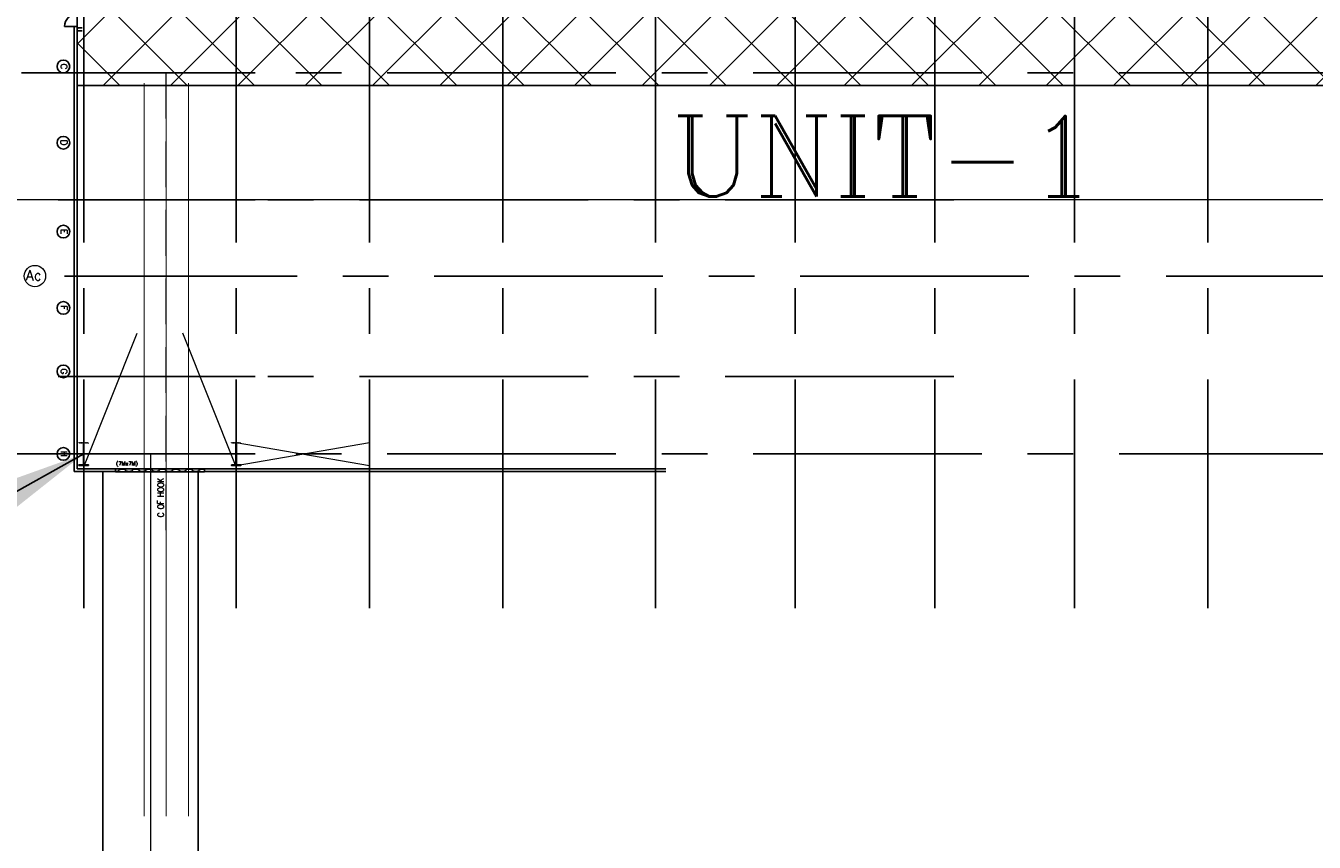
# Model space of a CAD drawing. Header units: inches. Extents: x 0 to 1544102, y -487208 to 23144100.
# Tile 9 of 256: x 24621 to 37299, y -147780 to -139747. Entities that reach past the tile are written whole.
import ezdxf
from ezdxf.enums import TextEntityAlignment as Align

# ---------------------------------------------------------------- set-up
doc = ezdxf.new("R2010")
doc.units = ezdxf.units.IN
doc.header["$LTSCALE"] = 1800
doc.header["$MEASUREMENT"] = 0
for name, pattern in [('CENTER', [2, 1.25, -0.25, 0.25, -0.25]), ('CENTRE', [1.5, 0.75, -0.25, 0.25, -0.25]), ('HIDDEN', [0.375, 0.25, -0.125])]:
    doc.linetypes.add(name, pattern=pattern)
doc.layers.get('0').update_dxf_attribs({"color": 253, "lineweight": 9})
doc.layers.add('CEN', color=2, linetype='CENTER', lineweight=15)
doc.layers.add('CL', color=8, linetype='CENTER', lineweight=15)
for name, color, linetype in [('COL', 1, 'Continuous'), ('GRID', 251, 'CENTER'), ('Road', 3, 'Continuous'), ('Road Sides', 11, 'Continuous'), ('STEEL', 231, 'Continuous'), ('TEXT', 3, 'Continuous'), ('WALL', 6, 'Continuous')]:
    doc.layers.add(name, color=color, linetype=linetype)
doc.styles.add('COMPLEX', font='complex')
doc.styles.add('ROMANC', font='ROMANC.SHX')
doc.styles.add('ROMANS', font='romans.shx')
doc.dimstyles.new('SSS', dxfattribs={"dimscale": 100, "dimtxt": 2.5, "dimasz": 3, "dimexe": 0.5, "dimexo": 0.5, "dimgap": 1, "dimtad": 1, "dimdec": 0, "dimdsep": 46, "dimtxsty": 'ROMANS', "dimcen": 4, "dimdle": 1.5, "dimclrd": 1, "dimclre": 1, "dimclrt": 3, "dimadec": 0, "dimazin": 0, "dimtfac": 0.2, "dimtdec": 0, "dimtix": 1, "dimtmove": 0, "dimatfit": 3, "dimfxl": 1, "dimtolj": 1, "dimtzin": 0, "dimarcsym": 0})

msp = doc.modelspace()

# ---------------------------------------------------------------- hatches: boundary and pattern name
at = {"layer": 'COL'}
h = msp.add_hatch(dxfattribs=at)
h.set_pattern_fill('ANSI31', color=8, scale=25, style=0)
h.set_pattern_definition([(45, (23198.306, -146820.666), (-2.2097087, 2.2097087), [])])
h.paths.add_polyline_path([(25144.83, -144066.18), (25237.33, -144066.18), (25237.33, -144072.43), (25144.83, -144072.43)])
h.paths.add_polyline_path([(25189.08, -143853.68), (25193.08, -143853.68), (25193.08, -144066.18), (25189.08, -144066.18)])
h.paths.add_polyline_path([(25144.83, -143847.43), (25237.33, -143847.43), (25237.33, -143853.68), (25144.83, -143853.68)])
h = msp.add_hatch(dxfattribs=at)
h.set_pattern_fill('ANSI31', color=8, scale=25, style=0)
h.set_pattern_definition([(45, (24698.306, -146820.666), (-2.2097087, 2.2097087), [])])
h.paths.add_polyline_path([(26644.83, -144066.18), (26737.33, -144066.18), (26737.33, -144072.43), (26644.83, -144072.43)])
h.paths.add_polyline_path([(26689.08, -143853.68), (26693.08, -143853.68), (26693.08, -144066.18), (26689.08, -144066.18)])
h.paths.add_polyline_path([(26644.83, -143847.43), (26737.33, -143847.43), (26737.33, -143853.68), (26644.83, -143853.68)])
at = {"layer": 'Road Sides', "linetype": 'ByBlock'}
h = msp.add_hatch(dxfattribs=at)
h.set_pattern_fill('ANSI37', color=4, scale=3750)
h.set_pattern_definition([(45, (346976.75, -617549.43), (-331.4563, 331.4563), []), (135, (346976.75, -617549.43), (-331.4563, -331.4563), [])])
h.paths.add_polyline_path([(25127.33, -140334.81), (40441.08, -140334.81), (40441.08, -138564.93), (25127.33, -138564.93)])
at = {"layer": 'WALL', "linetype": 'Continuous'}
h = msp.add_hatch(dxfattribs=at)
h.set_pattern_fill('ANSI32', color=8, scale=187.5, angle=360, style=0)
h.set_pattern_definition([(45, (-23702.925, -151684.64), (-49.71845, 49.71845), []), (45, (-23669.78, -151684.64), (-49.71845, 49.71845), [])])
h.paths.add_polyline_path([(25176.7, -139766.81), (25127.33, -139766.81), (25127.33, -139795.56), (25176.7, -139795.56)])

# ---------------------------------------------------------------- linework, layer by layer
at = {"color": 8, "linetype": 'CENTRE', "ltscale": 500}
msp.add_line((59265.8, -141459.94), (14830.72, -141459.94), dxfattribs=at)
at = {"color": 8}
for p, q in [((25191.08, -144072.43), (25191.08, -143847.43)), ((26691.08, -144072.43), (26691.08, -143847.43))]:
    msp.add_line(p, q, dxfattribs=at)
at = {"color": 8, "linetype": 'ByBlock', "const_width": 9.38}
for points in [[(25785.7, -140308.76), (25785.7, -147526.48)], [(26003.58, -140308.76), (26003.58, -147526.48)], [(26221.45, -140308.76), (26221.45, -147526.48)]]:
    msp.add_lwpolyline(points, dxfattribs=at)
at = {"color": 8}
msp.add_circle((24710.93, -142209.93), 105.04, dxfattribs=at)
msp.add_circle((24710.93, -142209.93), 105.04, dxfattribs=at)
at = {"layer": 'CEN', "color": 8, "linetype": 'HIDDEN'}
msp.add_line((26003.58, -144709.2), (26003.58, -140209.93), dxfattribs=at)
at = {"layer": 'CEN', "color": 8}
for p, q in [((25191.08, -144084.93), (25716.08, -142772.43)), ((26691.08, -144084.93), (26166.08, -142772.43)), ((25191.08, -144072.43), (25191.08, -143847.43)), ((26691.08, -144072.43), (26691.08, -143847.43)), ((26691.08, -144072.43), (28003.58, -143847.43)), ((26691.08, -143847.43), (28003.58, -144072.43))]:
    msp.add_line(p, q, dxfattribs=at)
at = {"layer": 'CL', "color": 8, "ltscale": 100}
msp.add_line((25847.33, -143959.93), (25847.33, -153959.93), dxfattribs=at)
at = {"layer": 'COL', "color": 8}
for points in [[(25189.08, -143853.68), (25193.08, -143853.68), (25193.08, -144066.18), (25189.08, -144066.18)], [(26689.08, -143853.68), (26693.08, -143853.68), (26693.08, -144066.18), (26689.08, -144066.18)], [(25144.83, -144066.18), (25237.33, -144066.18), (25237.33, -144072.43), (25144.83, -144072.43)], [(26644.83, -144066.18), (26737.33, -144066.18), (26737.33, -144072.43), (26644.83, -144072.43)]]:
    msp.add_lwpolyline(points, close=True, dxfattribs=at)
at = {"layer": 'GRID', "color": 8}
for p, q in [((26691.08, -145478.63), (26691.08, -135033.82)), ((28003.58, -145478.63), (28003.58, -135033.82)), ((29316.08, -145478.63), (29316.08, -135033.82)), ((30816.08, -145478.63), (30816.08, -138272.43)), ((32191.08, -145478.63), (32191.08, -138272.43)), ((33566.08, -145478.63), (33566.08, -138272.43)), ((34941.08, -145478.63), (34941.08, -138272.43)), ((36253.58, -145478.63), (36253.58, -138234.03)), ((25191.08, -145478.63), (25191.08, -138334.93)), ((41228.58, -140209.93), (24341.08, -140209.93)), ((26878.58, -140209.93), (25003.58, -140209.93)), ((33753.58, -141459.93), (24941.08, -141459.93)), ((26878.58, -141459.93), (25003.58, -141459.93)), ((38091.08, -142209.93), (24816.08, -142209.93)), ((26878.58, -142209.93), (25003.58, -142209.93)), ((33753.58, -143197.43), (24941.08, -143197.43)), ((26878.58, -143197.43), (25003.58, -143197.43)), ((41228.58, -143959.93), (24341.08, -143959.93)), ((26878.58, -143959.93), (25003.58, -143959.93))]:
    msp.add_line(p, q, dxfattribs=at)
at = {"layer": 'GRID', "color": 8, "ltscale": 750}
msp.add_line((24928.52, -143959.92), (19323.52, -143959.92), dxfattribs=at)
at = {"layer": 'Road', "color": 8, "ltscale": 100}
for p, q in [((25378.58, -152741.18), (25378.58, -144133.68)), ((26316.08, -152741.18), (26316.08, -144133.68))]:
    msp.add_line(p, q, dxfattribs=at)
at = {"layer": 'Road Sides', "color": 4, "linetype": 'ByBlock'}
msp.add_lwpolyline([(25127.33, -138564.93), (40441.08, -138564.93), (40441.08, -140334.81), (25127.33, -140334.81)], close=True, dxfattribs=at)
at = {"layer": 'STEEL', "color": 8}
msp.add_line((25503.58, -144134.93), (25503.58, -144106.18), dxfattribs=at)
at = {"layer": 'STEEL', "color": 8, "flags": 128}
msp.add_lwpolyline([(25503.58, -144134.93), (26378.58, -144134.93), (26378.58, -144106.18), (25503.58, -144106.18)], close=True, dxfattribs=at)
for points in [[(25503.58, -144132.18), (25508.25, -144132.18), (25514.07, -144131.81), (25519.56, -144131.08), (25524.52, -144130.05), (25528.82, -144128.73), (25532.34, -144127.23), (25535, -144125.61), (25536.82, -144123.92), (25537.86, -144122.25), (25538.19, -144120.63)], [(25603.96, -144120.63), (25603.64, -144119.01), (25602.61, -144117.33), (25600.79, -144115.65), (25598.11, -144114.02), (25594.6, -144112.52), (25590.31, -144111.21), (25585.34, -144110.17), (25579.85, -144109.45), (25574.04, -144109.07), (25568.11, -144109.07), (25562.3, -144109.45), (25556.8, -144110.17), (25551.84, -144111.21), (25547.54, -144112.52), (25544.02, -144114.02), (25541.36, -144115.65), (25539.54, -144117.33), (25538.5, -144119.01), (25538.19, -144120.63)], [(25603.96, -144120.63), (25603.96, -144120.63), (25603.96, -144120.63), (25603.96, -144120.63), (25603.96, -144120.63), (25603.96, -144120.63), (25603.96, -144120.63), (25603.96, -144120.63), (25604.55, -144122.82), (25606.37, -144124.98), (25609.42, -144127.03), (25613.6, -144128.83), (25618.7, -144130.31), (25624.49, -144131.38), (25630.64, -144132.02), (25636.85, -144132.23), (25643.05, -144132.02), (25649.2, -144131.38), (25654.99, -144130.31), (25660.1, -144128.83), (25664.27, -144127.03), (25667.32, -144124.98), (25669.14, -144122.82), (25669.72, -144120.63)], [(25735.49, -144120.63), (25735.49, -144120.62), (25735.49, -144120.62), (25735.49, -144120.62), (25735.49, -144120.62), (25735.49, -144120.62), (25735.49, -144120.62), (25735.49, -144120.62), (25734.9, -144118.43), (25733.07, -144116.26), (25730.04, -144114.22), (25725.86, -144112.42), (25720.75, -144110.95), (25714.96, -144109.87), (25708.81, -144109.22), (25702.61, -144109.02), (25696.4, -144109.22), (25690.25, -144109.87), (25684.46, -144110.95), (25679.35, -144112.42), (25675.17, -144114.22), (25672.14, -144116.26), (25670.31, -144118.43), (25669.72, -144120.62), (25669.72, -144120.62), (25669.72, -144120.62), (25669.72, -144120.62), (25669.72, -144120.62), (25669.72, -144120.62), (25669.72, -144120.62), (25669.72, -144120.63)], [(25735.49, -144120.63), (25735.81, -144122.25), (25736.84, -144123.92), (25738.67, -144125.61), (25741.34, -144127.23), (25744.85, -144128.73), (25749.15, -144130.05), (25754.11, -144131.08), (25759.6, -144131.81), (25765.41, -144132.18), (25771.34, -144132.18), (25777.16, -144131.81), (25782.65, -144131.08), (25787.61, -144130.05), (25791.91, -144128.73), (25795.42, -144127.23), (25798.09, -144125.61), (25799.91, -144123.92), (25800.95, -144122.25), (25801.27, -144120.63)], [(25867.05, -144120.63), (25866.72, -144119.01), (25865.7, -144117.33), (25863.87, -144115.65), (25861.2, -144114.02), (25857.69, -144112.52), (25853.4, -144111.21), (25848.42, -144110.17), (25842.94, -144109.45), (25837.12, -144109.07), (25831.2, -144109.07), (25825.39, -144109.45), (25819.89, -144110.17), (25814.92, -144111.21), (25810.62, -144112.52), (25807.11, -144114.02), (25804.45, -144115.65), (25802.62, -144117.33), (25801.59, -144119.01), (25801.27, -144120.63)], [(25867.05, -144120.63), (25867.05, -144120.63), (25867.05, -144120.63), (25867.05, -144120.63), (25867.05, -144120.63), (25867.05, -144120.63), (25867.05, -144120.63), (25867.05, -144120.63), (25867.64, -144122.82), (25869.46, -144124.98), (25872.51, -144127.03), (25876.69, -144128.83), (25881.79, -144130.31), (25887.57, -144131.38), (25893.72, -144132.02), (25899.94, -144132.23), (25906.14, -144132.02), (25912.29, -144131.38), (25918.07, -144130.31), (25923.19, -144128.83), (25927.36, -144127.03), (25930.41, -144124.98), (25932.22, -144122.82), (25932.81, -144120.63)], [(25998.57, -144120.62), (25998.57, -144120.61), (25998.57, -144120.61), (25998.57, -144120.61), (25998.57, -144120.61), (25998.57, -144120.61), (25998.57, -144120.61), (25998.57, -144120.61), (25997.99, -144118.42), (25996.16, -144116.25), (25993.12, -144114.21), (25988.95, -144112.41), (25983.84, -144110.93), (25978.05, -144109.86), (25971.9, -144109.21), (25965.7, -144109.01), (25959.49, -144109.21), (25953.34, -144109.86), (25947.55, -144110.93), (25942.44, -144112.41), (25938.26, -144114.21), (25935.22, -144116.25), (25933.4, -144118.42), (25932.81, -144120.61), (25932.81, -144120.61), (25932.81, -144120.61), (25932.81, -144120.61), (25932.81, -144120.61), (25932.81, -144120.61), (25932.81, -144120.61), (25932.81, -144120.62)], [(25998.57, -144120.62), (25998.9, -144122.23), (25999.92, -144123.91), (26001.76, -144125.6), (26004.42, -144127.22), (26007.94, -144128.72), (26012.24, -144130.03), (26017.2, -144131.07), (26022.69, -144131.8), (26028.5, -144132.17), (26034.42, -144132.17), (26040.25, -144131.8), (26045.74, -144131.07), (26050.7, -144130.03), (26055, -144128.72), (26058.51, -144127.22), (26061.17, -144125.6), (26063, -144123.91), (26064.04, -144122.23), (26064.36, -144120.62)], [(26130.14, -144120.62), (26129.81, -144119), (26128.79, -144117.32), (26126.96, -144115.63), (26124.29, -144114.01), (26120.77, -144112.51), (26116.49, -144111.2), (26111.51, -144110.16), (26106.02, -144109.43), (26100.21, -144109.06), (26094.29, -144109.06), (26088.47, -144109.43), (26082.97, -144110.16), (26078.01, -144111.2), (26073.71, -144112.51), (26070.2, -144114.01), (26067.54, -144115.63), (26065.71, -144117.32), (26064.67, -144119), (26064.36, -144120.62)], [(26130.14, -144120.62), (26130.14, -144120.62), (26130.14, -144120.62), (26130.14, -144120.62), (26130.14, -144120.62), (26130.14, -144120.62), (26130.14, -144120.62), (26130.14, -144120.62), (26130.72, -144122.81), (26132.55, -144124.97), (26135.6, -144127.02), (26139.77, -144128.82), (26144.87, -144130.3), (26150.66, -144131.37), (26156.81, -144132.01), (26163.02, -144132.22), (26169.22, -144132.01), (26175.37, -144131.37), (26181.16, -144130.3), (26186.27, -144128.82), (26190.45, -144127.02), (26193.5, -144124.97), (26195.31, -144122.81), (26195.9, -144120.62)], [(26261.66, -144120.62), (26261.66, -144120.61), (26261.66, -144120.61), (26261.66, -144120.61), (26261.66, -144120.61), (26261.66, -144120.61), (26261.66, -144120.61), (26261.66, -144120.61), (26261.07, -144118.42), (26259.25, -144116.25), (26256.21, -144114.21), (26252.04, -144112.41), (26246.92, -144110.93), (26241.14, -144109.86), (26234.99, -144109.21), (26228.79, -144109.01), (26222.57, -144109.21), (26216.42, -144109.86), (26210.64, -144110.93), (26205.52, -144112.41), (26201.35, -144114.21), (26198.31, -144116.25), (26196.49, -144118.42), (26195.9, -144120.61), (26195.9, -144120.61), (26195.9, -144120.61), (26195.9, -144120.61), (26195.9, -144120.61), (26195.9, -144120.61), (26195.9, -144120.61), (26195.9, -144120.62)], [(26261.66, -144120.62), (26261.99, -144122.23), (26263.01, -144123.91), (26264.85, -144125.6), (26267.51, -144127.22), (26271.02, -144128.72), (26275.32, -144130.03), (26280.29, -144131.07), (26285.77, -144131.8), (26291.59, -144132.17), (26297.51, -144132.17), (26303.34, -144131.8), (26308.82, -144131.07), (26313.79, -144130.03), (26318.09, -144128.72), (26321.6, -144127.22), (26324.26, -144125.6), (26326.09, -144123.91), (26327.12, -144122.23), (26327.45, -144120.62)], [(26378.58, -144110.99), (26374.6, -144110.16), (26369.11, -144109.43), (26363.3, -144109.06), (26357.37, -144109.06), (26351.56, -144109.43), (26346.06, -144110.16), (26341.1, -144111.2), (26336.8, -144112.51), (26333.29, -144114.01), (26330.62, -144115.63), (26328.8, -144117.32), (26327.76, -144119), (26327.45, -144120.62)]]:
    msp.add_lwpolyline(points, dxfattribs=at)
at = {"layer": 'TEXT', "color": 8, "linetype": 'ByBlock'}
for centre in [(24991.02, -140147.42), (24991.02, -140897.42), (24991.02, -141772.42), (24991.02, -142522.42), (24991.02, -143147.42), (24991.02, -143959.92)]:
    msp.add_circle(centre, 62.5, dxfattribs=at)
at = {"layer": 'WALL', "color": 8}
for p, q in [((25098.58, -144133.68), (25098.58, -139754.31)), ((25127.33, -144104.93), (25127.33, -139754.31)), ((25176.7, -139766.81), (25127.33, -139766.81)), ((25176.7, -139795.56), (25127.33, -139795.56)), ((25098.58, -144133.68), (25503.58, -144133.68)), ((25127.33, -144104.93), (25503.58, -144104.93)), ((26378.58, -144104.93), (30919.83, -144104.93)), ((26378.58, -144133.68), (30919.83, -144133.68))]:
    msp.add_line(p, q, dxfattribs=at)
at = {"layer": 'WALL', "color": 8, "flags": 128}
msp.add_lwpolyline([(25127.33, -139754.31), (25002.33, -139754.31)], dxfattribs=at)
at = {"layer": 'WALL', "color": 8}
msp.add_arc((25127.33, -139754.31), 125, 90, 180, dxfattribs=at)

# ---------------------------------------------------------------- texts
at = {"layer": 'TEXT', "color": 8, "linetype": 'ByBlock', "style": 'COMPLEX'}
for s, p in [('C', (24996.88, -140147.42)), ('D', (24996.88, -140897.42)), ('E', (24996.88, -141772.42)), ('F', (24996.88, -142522.42)), ('G', (24996.88, -143147.42)), ('H', (24996.88, -143959.92))]:
    msp.add_text(s, height=62.5, rotation=270, dxfattribs=at).set_placement(p, align=Align.MIDDLE_CENTER)
at = {"layer": 'TEXT', "color": 3, "style": 'ROMANC'}
msp.add_text('UNIT-1', height=793.8, dxfattribs=at).set_placement((33065.07, -140633.86), align=Align.TOP_CENTER)
at = {"layer": 'TEXT', "color": 8}
for s, height, style, p in [('Ac', 100, 'ROMANC', (24622.33, -142251.6)), ('(7Mx7M)', 37.5, 'ROMANS', (25508.85, -144072.53))]:
    msp.add_text(s, height=height, dxfattribs=dict(at, style=style)).set_placement(p)
at = {"layer": 'TEXT', "color": 8, "style": 'ROMANS', "width": 0.8}
msp.add_text('C OF HOOK', height=62.5, rotation=90, dxfattribs=at).set_placement((25980.55, -144581.71))

# ---------------------------------------------------------------- leaders
at = {"color": 8, "linetype": 'ByBlock'}
msp.add_leader([(25191.08, -143959.93), (23585.05, -144852.44)], dimstyle='SSS', override={"dimscale": 5000, "dimasz": 0.25, "dimtad": 0, "dimfxl": 0.18, "dimarcsym": 1}, dxfattribs=at)

doc.saveas('drawing.dxf')
